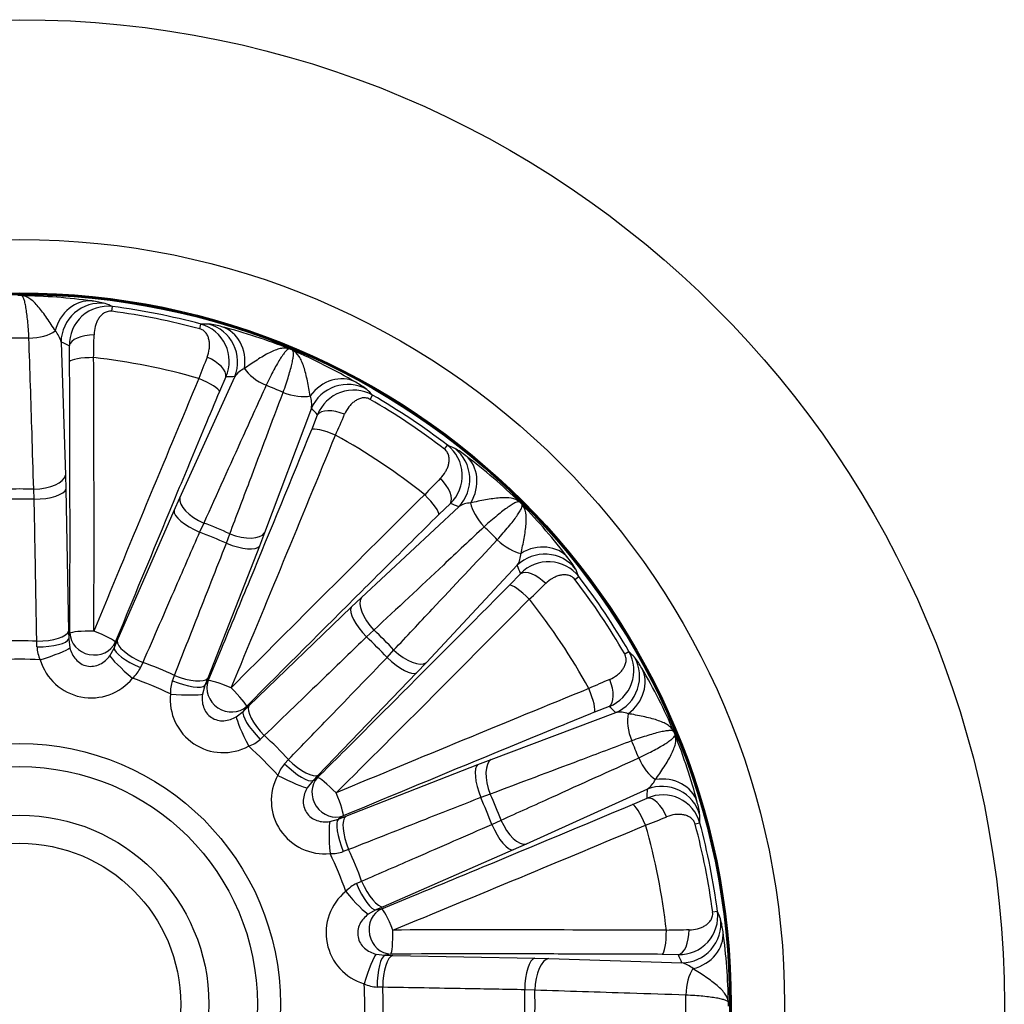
# Model space of a CAD drawing. Header units: millimetres. Extents: x 0 to 1485, y 0 to 1050.
# Tile 11 of 13: x 985 to 1110, y 655 to 780. Entities that reach past the tile are written whole.
import ezdxf

# ---------------------------------------------------------------- set-up
doc = ezdxf.new("R2010")
doc.units = ezdxf.units.MM
doc.header["$LTSCALE"] = 5
doc.layers.add('CAP250G', color=7, linetype='Continuous')
doc.layers.add('Default', color=7, linetype='Continuous')

# ---------------------------------------------------------------- blocks, each defined once
blk = doc.blocks.new('SE2')
at = {"layer": 'CAP250G', "color": 7, "linetype": 'Continuous'}
for p, q in [((996.81, 743.45), (996.89, 744.05)), ((1007.96, 741.23), (1008.12, 741.82)), ((990.36, 739.54), (990.93, 722.66)), ((991.44, 737.06), (991.41, 739.09)), ((1005.44, 719.78), (1012.42, 735.15)), ((1011.28, 735.14), (1010.47, 733.27)), ((1029.59, 732.27), (1029.89, 732.8)), ((1022.14, 731.13), (1016.2, 715.32)), ((1022.18, 728.42), (1022.93, 730.31)), ((1039.04, 725.95), (1039.41, 726.44)), ((990.93, 722.66), (990.98, 720.87)), ((986.95, 719.58), (986.89, 720.86)), ((990.98, 720.87), (991.32, 702.84)), ((1004.71, 718.14), (1005.44, 719.78)), ((1039.78, 719.05), (1038.32, 717.64)), ((997.49, 701.61), (1004.71, 718.14)), ((1028.5, 707.1), (1040.84, 718.64)), ((1008.48, 716.57), (1007.94, 715.41)), ((1011.35, 714), (1011.78, 715.2)), ((1016.2, 715.32), (1015.56, 713.65)), ((1015.56, 713.65), (1008.97, 696.86)), ((1048.27, 711.2), (1036.74, 698.86)), ((1047.28, 708.68), (1048.69, 710.14)), ((1055.59, 709.4), (1056.08, 709.78)), ((1027.2, 705.87), (1028.5, 707.1)), ((1014.21, 693.36), (1027.2, 705.87)), ((991.32, 702.84), (991.33, 701.84)), ((991.33, 701.84), (991.48, 702.58)), ((1030.08, 702.97), (1029.14, 702.11)), ((987.3, 700.84), (987.27, 701.56)), ((991.33, 701.84), (991.48, 700.72)), ((997.1, 700.69), (997.49, 701.61)), ((997.24, 701.43), (997.1, 700.69)), ((996.54, 699.72), (997.1, 700.69)), ((1031.75, 699.5), (1032.61, 700.45)), ((1061.91, 699.95), (1062.44, 700.26)), ((1000.74, 698.88), (1000.44, 698.23)), ((1036.74, 698.86), (1035.5, 697.56)), ((1035.5, 697.56), (1023, 684.57)), ((1004.49, 696.55), (1004.74, 697.22)), ((1008.97, 696.86), (1008.61, 695.93)), ((1008.61, 695.93), (1009.02, 696.55)), ((1008.61, 695.93), (1008.31, 694.84)), ((1012.6, 691.97), (1013.49, 692.66)), ((1013.49, 692.66), (1014.21, 693.36)), ((1013.91, 693.29), (1013.49, 692.66)), ((1044.96, 686.56), (1060.77, 692.5)), ((1059.95, 693.29), (1058.06, 692.55)), ((1016.16, 689.59), (1015.64, 689.1)), ((1018.74, 686), (1019.23, 686.53)), ((1043.28, 685.92), (1044.96, 686.56)), ((1026.49, 679.34), (1043.28, 685.92)), ((1022.3, 683.85), (1021.61, 682.97)), ((1023, 684.57), (1022.3, 683.85)), ((1022.3, 683.85), (1022.92, 684.27)), ((1064.79, 682.78), (1049.41, 675.8)), ((1044.84, 682.15), (1043.63, 681.71)), ((1062.91, 680.84), (1064.77, 681.65)), ((1024.48, 678.67), (1025.56, 678.97)), ((1026.19, 679.39), (1025.56, 678.97)), ((1025.56, 678.97), (1026.49, 679.34)), ((1045.05, 678.3), (1046.21, 678.84)), ((1071.46, 678.48), (1070.87, 678.32)), ((1026.86, 675.11), (1026.18, 674.86)), ((1047.77, 675.07), (1031.25, 667.86)), ((1049.41, 675.8), (1047.77, 675.07)), ((1027.86, 670.81), (1028.51, 671.1)), ((1031.25, 667.86), (1030.33, 667.46)), ((1030.33, 667.46), (1031.07, 667.61)), ((1030.33, 667.46), (1029.35, 666.9)), ((1073.69, 667.25), (1073.08, 667.17)), ((1030.36, 661.84), (1031.48, 661.7)), ((1032.21, 661.84), (1031.48, 661.7)), ((1031.48, 661.7), (1032.48, 661.68)), ((1032.48, 661.68), (1050.51, 661.34)), ((1050.51, 661.34), (1052.3, 661.29)), ((1052.3, 661.29), (1069.18, 660.73)), ((1068.73, 661.77), (1066.69, 661.81)), ((1031.19, 657.63), (1030.48, 657.66)), ((1050.5, 657.26), (1049.22, 657.32))]:
    blk.add_line(p, q, dxfattribs=at)
for radius in [125, 97.1, 90.32, 90.19, 90.1, 33.09, 30.17, 24.01, 20.44]:
    blk.add_circle((985.11, 655.47), radius, dxfattribs=at)
for centre, radius, start, end in [((985.11, 655.47), 89.97, 89.8549, 90.1451), ((984.24, 671.07), 74.37, 82.2246, 89.1604), ((996.29, 739.21), 4.88, 82.905, 181.4173), ((992.98, 733.38), 11.45, 74.9605, 83.3401), ((956.52, 648.27), 103.94, 67.1483, 67.71), ((985.11, 655.47), 89.37, 75.0776, 82.4224), ((985.11, 655.47), 88.75, 75.0776, 82.4224), ((1008.76, 637.85), 103.97, 89.7901, 90.3516), ((1006.81, 737.11), 4.89, 336.1497, 74.528), ((1007.65, 730.47), 11.45, 74.1594, 82.54), ((991.96, 669.81), 74.11, 68.3272, 75.2878), ((985.11, 655.47), 84.58, 89.207, 90.793), ((987.35, 738.88), 3.08, 12.4371, 42.3416), ((869.3, 741.43), 125.25, 358.2339, 359.5562), ((985.11, 655.47), 82.64, 74.0244, 83.4756), ((1124.99, 690.57), 125.25, 157.9438, 159.2661), ((985.11, 655.47), 89.97, 67.3549, 67.6451), ((990.28, 670.21), 74.37, 59.7246, 66.6604), ((1014.95, 733.39), 3.09, 115.1627, 145.0586), ((985.11, 655.47), 84.58, 66.707, 68.293), ((1022.19, 724.44), 11.45, 52.4605, 60.8401), ((1019.1, 731.67), 3.08, 349.9371, 19.8416), ((1027.48, 728.56), 4.88, 60.405, 158.9173), ((955.95, 659.76), 103.94, 44.6483, 45.21), ((985.11, 655.47), 89.37, 52.5776, 59.9224), ((985.11, 655.47), 88.75, 52.5776, 59.9224), ((911.01, 779.2), 125.25, 335.7339, 337.0562), ((985.11, 655.47), 82.64, 51.5244, 60.9756), ((1000.21, 630.14), 103.97, 67.2901, 67.8516), ((1036.41, 722.59), 4.89, 313.6497, 52.028), ((1034.63, 716.13), 11.45, 51.6594, 60.04), ((996.92, 666.09), 74.11, 45.8272, 52.7878), ((1127.78, 634.37), 125.25, 135.4438, 136.7661), ((985.11, 655.47), 65.42, 88.4341, 91.5659), ((985.11, 655.47), 64.14, 88.3504, 91.6496), ((1042.5, 716.04), 3.09, 92.6627, 122.5586), ((985.11, 655.47), 89.97, 44.8549, 45.1451), ((995.53, 667.11), 74.37, 37.2246, 44.1604), ((985.11, 655.47), 65.42, 65.9341, 69.0659), ((985.11, 655.47), 64.14, 65.8504, 69.1496), ((985.11, 655.47), 84.58, 44.207, 45.793), ((1045.67, 712.86), 3.08, 327.4371, 357.3416), ((1052.23, 706.78), 4.88, 37.905, 136.4173), ((1045.77, 705), 11.45, 29.9605, 38.3401), ((959.81, 670.59), 103.94, 22.1483, 22.71), ((964, 798.14), 125.25, 313.2339, 314.5562), ((985.11, 655.47), 88.75, 30.0776, 37.4224), ((985.11, 655.47), 89.37, 30.0776, 37.4224), ((985.11, 655.47), 82.64, 29.0244, 38.4756), ((985.11, 655.47), 65.42, 43.4341, 46.5659), ((985.11, 655.47), 46.14, 87.3095, 92.6905), ((985.11, 655.47), 64.14, 43.3504, 46.6496), ((991.51, 701.03), 4.21, 182.5462, 205.861), ((1058.19, 697.85), 4.89, 291.1497, 29.528), ((989.37, 626.29), 103.97, 44.7901, 45.3516), ((985.11, 655.47), 43.8, 86.5828, 93.4172), ((994.19, 701.12), 6.75, 196.5782, 320.9218), ((985.11, 655.47), 46.14, 64.8095, 70.1905), ((1054.08, 692.56), 11.45, 29.1594, 37.54), ((996.63, 700.01), 4.21, 311.6354, 334.9574), ((1000.09, 660.76), 74.11, 23.3272, 30.2878), ((985.11, 655.47), 43.8, 64.0828, 70.9172), ((1008.45, 695.11), 4.21, 160.0462, 183.361), ((1108.84, 581.38), 125.25, 112.9438, 114.2661), ((1010.96, 694.17), 6.75, 174.0782, 298.4218), ((1061.31, 689.46), 3.09, 70.1627, 100.0586), ((985.11, 655.47), 89.97, 22.3549, 22.6451), ((1012.8, 692.21), 4.21, 289.1354, 312.4574), ((985.11, 655.47), 46.14, 42.3095, 47.6905), ((985.11, 655.47), 84.58, 21.707, 23.293), ((999.19, 662.24), 74.37, 14.7246, 21.6604), ((985.11, 655.47), 43.8, 41.5828, 48.4172), ((1021.85, 683.16), 4.21, 137.5462, 160.861), ((1023.8, 681.33), 6.75, 151.5782, 275.9218), ((1063.02, 685.31), 3.08, 304.9371, 334.8416), ((985.11, 655.47), 64.14, 20.8504, 24.1496), ((985.11, 655.47), 65.42, 20.9341, 24.0659), ((1066.75, 677.18), 4.88, 15.405, 113.9173), ((1060.1, 678.01), 11.45, 7.4605, 15.8401), ((1020.21, 795.35), 125.25, 290.7339, 292.0562), ((967.52, 679.12), 103.94, 359.6483, 0.21), ((985.11, 655.47), 82.64, 6.5244, 15.9756), ((985.11, 655.47), 88.75, 7.5776, 14.9224), ((985.11, 655.47), 89.37, 7.5776, 14.9224), ((985.11, 655.47), 46.14, 19.8095, 25.1905), ((1024.75, 678.82), 4.21, 266.6354, 289.9574), ((985.11, 655.47), 43.8, 19.0828, 25.9172), ((1029.65, 666.99), 4.21, 115.0462, 138.361), ((1030.75, 664.55), 6.75, 129.0782, 253.4218), ((1068.84, 666.66), 4.89, 268.6497, 7.028), ((977.88, 626.88), 103.97, 22.2901, 22.8516), ((1063.02, 663.34), 11.45, 6.6594, 15.04), ((1071.07, 539.66), 125.25, 90.4438, 91.7661), ((1000.97, 654.63), 74.11, 0.8272, 7.7878), ((1068.51, 657.71), 3.09, 47.6627, 77.5586), ((1030.66, 661.87), 4.21, 244.1354, 267.4574), ((985.11, 655.47), 43.8, 356.5828, 3.4172), ((985.11, 655.47), 46.14, 357.3095, 2.6905), ((985.11, 655.47), 64.14, 358.3504, 1.6496), ((985.11, 655.47), 65.42, 358.4341, 1.5659), ((985.11, 655.47), 84.58, 359.207, 0.793), ((985.11, 655.47), 89.97, 359.8549, 0.1451)]:
    blk.add_arc(centre, radius, start, end, dxfattribs=at)
for centre, major_axis, ratio, start_param, end_param in [((993.79, 739.79), (0.73, 4.95), 0.8627, 0.051785, 1.462062), ((995.34, 739.48), (1.97, 4.6), 0.995625, 0.283945, 1.961727), ((1007.8, 737.01), (0.06, -5), 0.995625, 1.179866, 2.857648), ((1009.35, 736.7), (1.21, 4.85), 0.8627, 4.821123, 6.2314), ((986.3, 741.89), (4, 0.13), 0.460747, 4.690578, 5.681012), ((994.39, 739.05), (3, 0.1), 0.46758, 1.502622, 3.043703), ((951.07, 655.86), (96.2, -1.11), 0.953316, 1.149231, 1.161135), ((994.43, 737.02), (3, 0.01), 0.182394, 1.549103, 3.053614), ((955.41, 655.81), (5.19, 448.98), 0.086391, -1.464821, -1.38668), ((1008.51, 736.25), (2.73, -1.24), 0.46758, 0.097889, 1.63897), ((952.62, 655.84), (5.16, 445.99), 0.086391, -1.433402, -1.38668), ((1016.7, 642.81), (-89.3, 35.79), 0.953316, -1.161138, -1.149234), ((1017.07, 735.77), (-3.64, 1.65), 0.460747, 0.602173, 1.592607), ((1025.4, 730.05), (2.57, 4.29), 0.8627, 0.051785, 1.462062), ((1012.67, 644.42), (167.02, 416.79), 0.086391, 1.38668, 1.464821), ((1007.7, 734.38), (2.77, -1.16), 0.182394, 0.087979, 1.592489), ((1026.72, 729.17), (3.58, 3.5), 0.995625, 0.283945, 1.961727), ((1015.26, 643.39), (165.91, 414.01), 0.086391, 1.38668, 1.397853), ((1019.28, 734.85), (-3.74, 1.41), 0.460747, 1.548985, 2.53942), ((953.82, 668.86), (88.45, -37.84), 0.953316, 1.14923, 1.161134), ((1025.67, 729.14), (2.81, -1.05), 0.46758, 1.502622, 3.043703), ((1015.26, 643.39), (165.91, 414.01), 0.086391, 1.397853, 1.418017), ((957.8, 667.15), (176.61, 412.82), 0.086391, -1.464821, -1.38668), ((955.24, 668.25), (175.44, 410.07), 0.086391, -1.433402, -1.38668), ((1024.93, 727.25), (2.78, -1.14), 0.182394, 1.549103, 3.053614), ((1037.27, 722.12), (-1.86, -4.64), 0.995625, 1.179866, 2.857648), ((1038.59, 721.24), (2.98, 4.02), 0.8627, 4.821123, 6.2314), ((986.94, 722.71), (4, 0.13), 0.460483, 4.68438, 6.185707), ((1037.64, 721.14), (2.05, -2.19), 0.46758, 0.097889, 1.63897), ((986.99, 720.92), (4, 0.08), 0.332979, 4.696444, 6.191437), ((1015.26, 643.39), (165.91, 414.01), 0.086391, 1.418017, 1.464821), ((1006.34, 634.72), (313.81, 321.15), 0.086391, 1.38668, 1.464821), ((1036.18, 719.73), (2.11, -2.13), 0.182394, 0.087979, 1.592489), ((1009.14, 718.29), (-3.64, 1.65), 0.460483, 0.097478, 1.598806), ((1009.45, 631.68), (-68.81, 67.24), 0.953316, -1.161138, -1.149234), ((1045.37, 717.42), (2.73, -2.92), 0.460747, 3.743766, 4.7342), ((1008.41, 716.66), (-3.67, 1.6), 0.332979, 0.091748, 1.586742), ((1008.34, 632.77), (311.72, 319.01), 0.086391, 1.38668, 1.397853), ((952.62, 655.84), (5.16, 445.99), 0.086391, -1.454891, -1.433402), ((1012.54, 716.89), (-3.74, 1.41), 0.460483, 1.542787, 3.044115), ((1011.89, 715.21), (-3.72, 1.46), 0.332979, 1.554851, 3.049844), ((1008.34, 632.77), (311.72, 319.01), 0.086391, 1.397853, 1.418017), ((1047.06, 715.73), (-2.92, 2.73), 0.460747, 1.548985, 2.53942), ((1050.87, 708.95), (4.02, 2.98), 0.8627, 0.051785, 1.462062), ((1051.75, 707.64), (4.64, 1.86), 0.995625, 0.283945, 1.961727), ((961.32, 679.81), (67.24, -68.81), 0.953315, 1.149236, 1.16114), ((1050.78, 708), (2.19, -2.05), 0.46758, 1.502622, 3.043703), ((955.24, 668.25), (175.44, 410.07), 0.086391, -1.454891, -1.433402), ((1049.37, 706.54), (2.13, -2.11), 0.182394, 1.549103, 3.053614), ((1008.34, 632.77), (311.72, 319.01), 0.086391, 1.418017, 1.464821), ((962.4, 678.7), (319.01, 311.72), 0.086391, -1.433402, -1.38668), ((952.62, 655.84), (5.16, 445.99), 0.086391, -1.464821, -1.454891), ((964.35, 676.71), (321.15, 313.81), 0.086391, -1.464821, -1.38668), ((1031.35, 704.31), (2.73, -2.92), 0.460483, 3.239071, 4.740398), ((1030.05, 703.08), (2.77, -2.88), 0.332979, 3.233341, 4.728334), ((987.33, 702.89), (4, 0.08), 0.332673, 4.690407, 6.191448), ((994.47, 702.54), (-3, 0.01), 0.105382, 4.69169, 6.196201), ((994.47, 702.54), (2.94, -0.59), 0.904343, 3.345414, 6.079364), ((994.47, 702.54), (2.77, -1.14), 0.105382, 0.086985, 1.591495), ((987.35, 701.89), (4, 0.05), 0.261557, 4.696615, 6.193558), ((1001.19, 700.13), (-3.67, 1.6), 0.332673, 0.091738, 1.592778), ((987.74, 699.59), (3.8, 1.24), 0.092627, 4.675876, 6.063016), ((1000.8, 699.21), (-3.68, 1.57), 0.261557, 0.089627, 1.58657), ((955.24, 668.25), (175.44, 410.07), 0.086391, -1.464821, -1.454891), ((1033.95, 701.71), (-2.92, 2.73), 0.460483, 1.542787, 3.044115), ((999.56, 697.24), (-3.04, 2.6), 0.092627, 0.22017, 1.607309), ((1032.72, 700.41), (-2.88, 2.77), 0.332979, 1.554851, 3.049844), ((1058.81, 697.08), (-3.5, -3.58), 0.995625, 1.179866, 2.857648), ((1059.68, 695.76), (4.29, 2.57), 0.8627, 4.821123, 6.2314), ((1004.94, 697.5), (-3.71, 1.49), 0.261557, 1.555023, 3.051966), ((1005.31, 698.43), (-3.72, 1.46), 0.332673, 1.548815, 3.049855), ((1011.77, 695.38), (2.49, -1.67), 0.904343, 3.345414, 6.079364), ((1011.77, 695.38), (-2.77, 1.15), 0.105382, 4.69169, 6.196201), ((1058.77, 696.04), (1.05, -2.81), 0.46758, 0.097889, 1.63897), ((1011.77, 695.38), (2.13, -2.12), 0.105382, 0.086985, 1.591495), ((996.79, 628.17), (412.82, 176.61), 0.086391, 1.38668, 1.464821), ((1056.88, 695.3), (1.14, -2.78), 0.182394, 0.087979, 1.592489), ((1004.42, 695.22), (-3.99, 0.31), 0.092627, 1.534284, 2.921423), ((962.4, 678.7), (319.01, 311.72), 0.086391, -1.454891, -1.433402), ((1016.34, 689.88), (2.79, -2.86), 0.261557, 3.23122, 4.728163), ((1017.06, 690.57), (2.77, -2.88), 0.332673, 3.23333, 4.734371), ((997.88, 625.6), (410.07, 175.44), 0.086391, 1.38668, 1.397853), ((998.49, 624.18), (-37.84, 88.45), 0.953316, -1.161138, -1.149234), ((1014.44, 688.53), (1.81, -3.57), 0.092627, 3.361762, 4.748902), ((1064.49, 689.65), (1.41, -3.74), 0.460747, 3.743766, 4.7342), ((997.88, 625.6), (410.07, 175.44), 0.086391, 1.397853, 1.418017), ((1020.21, 687.42), (-2.88, 2.77), 0.332673, 1.548815, 3.049855), ((962.4, 678.7), (319.01, 311.72), 0.086391, -1.464821, -1.454891), ((997.88, 625.6), (410.07, 175.44), 0.086391, 1.418017, 1.464821), ((1046.52, 682.9), (1.41, -3.74), 0.460483, 3.239071, 4.740398), ((1065.4, 687.44), (-1.65, 3.64), 0.460747, 1.548985, 2.53942), ((1019.51, 686.71), (-2.86, 2.79), 0.261557, 1.555023, 3.051966), ((1044.85, 682.26), (1.46, -3.72), 0.332979, 3.233341, 4.728334), ((1018.17, 684.8), (-3.57, 1.81), 0.092627, 1.534284, 2.921423), ((1025.01, 682.13), (1.67, -2.49), 0.904343, 3.345414, 6.079364), ((1025.01, 682.13), (-2.12, 2.13), 0.105382, 4.69169, 6.196201), ((1066.33, 679.71), (4.85, 1.21), 0.8627, 0.051785, 1.462062), ((972.45, 687.06), (35.79, -89.3), 0.953316, 1.149233, 1.161137), ((1066.64, 678.16), (5, -0.06), 0.995625, 0.283945, 1.961727), ((1025.01, 682.13), (1.15, -2.77), 0.105382, 0.086985, 1.591495), ((1065.88, 678.87), (-1.24, 2.73), 0.46758, 4.644215, 6.185296), ((973.02, 685.62), (414.01, 165.91), 0.086391, -1.433402, -1.38668), ((1064.02, 678.06), (1.16, -2.77), 0.182394, 1.549103, 3.053614), ((1027.13, 675.31), (1.49, -3.71), 0.261557, 3.23122, 4.728163), ((1028.06, 675.67), (1.46, -3.72), 0.332673, 3.23333, 4.734371), ((1047.93, 679.5), (-1.65, 3.64), 0.460483, 1.542787, 3.044115), ((1024.86, 674.79), (0.31, -3.99), 0.092627, 3.361762, 4.748902), ((974.06, 683.03), (416.79, 167.02), 0.086391, -1.464821, -1.38668), ((1046.29, 678.77), (-1.6, 3.67), 0.332979, 1.554851, 3.049844), ((973.02, 685.62), (414.01, 165.91), 0.086391, -1.454891, -1.433402), ((1028.85, 671.16), (-1.57, 3.68), 0.261557, 1.555023, 3.051966), ((1029.77, 671.56), (-1.6, 3.67), 0.332673, 1.548815, 3.049855), ((1026.87, 669.92), (-2.6, 3.04), 0.092627, 1.534284, 2.921423), ((973.02, 685.62), (414.01, 165.91), 0.086391, -1.464821, -1.454891), ((1032.18, 664.83), (0.59, -2.94), 0.904343, 3.345414, 6.079364), ((1032.18, 664.83), (1.14, -2.77), 0.105382, 1.550097, 3.054608), ((1069.12, 665.71), (-4.6, -1.97), 0.995625, 1.179866, 2.857648), ((1032.18, 664.83), (-0.01, 3), 0.105382, 3.228577, 4.733088), ((985.45, 625.78), (448.98, 5.19), 0.086391, 1.38668, 1.464821), ((1066.66, 664.8), (0.01, 3), 0.182394, 3.229571, 4.734082), ((1068.69, 664.76), (-0.1, -3), 0.46758, 0.097889, 1.63897), ((1069.43, 664.16), (4.95, 0.73), 0.8627, 4.821123, 6.2314), ((1029.22, 658.1), (-1.24, -3.8), 0.092627, 3.361762, 4.748902), ((1031.52, 657.71), (-0.05, -4), 0.261557, 3.23122, 4.728163), ((1032.52, 657.7), (-0.08, -4), 0.332673, 3.23333, 4.734371), ((985.48, 622.99), (445.99, 5.16), 0.086391, 1.418017, 1.464821), ((1050.55, 657.35), (-0.08, -4), 0.332979, 3.233341, 4.728334), ((1052.34, 657.31), (-0.13, -4), 0.460483, 3.239071, 4.740398), ((985.48, 622.99), (445.99, 5.16), 0.086391, 1.397853, 1.418017), ((985.48, 622.99), (445.99, 5.16), 0.086391, 1.38668, 1.397853), ((985.5, 621.44), (-1.11, 96.2), 0.953316, -1.161135, -1.149231), ((1071.52, 656.67), (-0.13, -4), 0.460747, 3.743766, 4.7342)]:
    blk.add_ellipse(centre, major_axis=major_axis, ratio=ratio, start_param=start_param, end_param=end_param, dxfattribs=at)
for points, knots in [([(986.28, 740.04), (986.24, 740.84), (986.18, 741.57), (986.09, 742.55), (986.05, 742.86), (985.98, 743.42), (985.94, 743.68), (985.86, 744.15), (985.82, 744.36), (985.73, 744.73), (985.68, 744.89), (985.58, 745.14), (985.54, 745.24), (985.44, 745.38), (985.39, 745.43), (985.33, 745.44)], [0, 0, 0, 0, 0.25, 0.25, 0.375, 0.375, 0.5, 0.5, 0.625, 0.625, 0.75, 0.75, 0.875, 0.875, 1, 1, 1, 1]), ([(989.63, 740.96), (989.47, 741.22), (989.29, 741.49), (988.93, 742.04), (988.75, 742.31), (988.38, 742.84), (988.2, 743.1), (987.83, 743.58), (987.65, 743.81), (987.11, 744.44), (986.76, 744.79), (986.05, 745.27), (985.69, 745.41), (985.33, 745.44)], [0, 0, 0, 0, 0.125, 0.125, 0.25, 0.25, 0.375, 0.375, 0.5, 0.5, 0.75, 0.75, 1, 1, 1, 1]), ([(996.81, 743.45), (996.7, 743.46), (996.6, 743.46), (996.39, 743.45), (996.29, 743.42), (996.02, 743.34), (995.87, 743.26), (995.59, 743.07), (995.47, 742.96), (995.26, 742.71), (995.16, 742.58), (995, 742.31), (994.92, 742.16), (994.79, 741.85), (994.74, 741.69), (994.6, 741.19), (994.55, 740.84), (994.55, 740.46)], [0, 0, 0, 0, 0.0625, 0.0625, 0.125, 0.125, 0.25, 0.25, 0.375, 0.375, 0.5, 0.5, 0.625, 0.625, 0.75, 0.75, 1, 1, 1, 1]), ([(986.89, 720.86), (986.82, 723.23), (986.74, 725.6), (986.67, 727.96), (986.54, 731.99), (986.41, 736.02), (986.28, 740.04)], [0, 0, 0, 0, 0.370027, 0.370027, 0.370027, 1, 1, 1, 1]), ([(1008.9, 737.61), (1009.04, 737.95), (1009.13, 738.3), (1009.2, 738.81), (1009.21, 738.98), (1009.21, 739.32), (1009.2, 739.48), (1009.15, 739.8), (1009.11, 739.96), (1009.01, 740.26), (1008.94, 740.41), (1008.76, 740.7), (1008.65, 740.83), (1008.43, 741.01), (1008.35, 741.07), (1008.16, 741.16), (1008.06, 741.2), (1007.96, 741.23)], [0, 0, 0, 0, 0.25, 0.25, 0.375, 0.375, 0.5, 0.5, 0.625, 0.625, 0.75, 0.75, 0.875, 0.875, 0.9375, 0.9375, 1, 1, 1, 1]), ([(1019.32, 738.68), (1019.16, 738.73), (1018.97, 738.76), (1018.59, 738.77), (1018.39, 738.75), (1017.76, 738.62), (1017.3, 738.44), (1016.56, 738.06), (1016.3, 737.92), (1015.78, 737.61), (1015.51, 737.44), (1014.97, 737.09), (1014.7, 736.91), (1014.16, 736.55), (1013.89, 736.36), (1013.64, 736.18)], [0, 0, 0, 0, 0.125, 0.125, 0.25, 0.25, 0.5, 0.5, 0.625, 0.625, 0.75, 0.75, 0.875, 0.875, 1, 1, 1, 1]), ([(1019.32, 738.68), (1019.27, 738.68), (1019.21, 738.67), (1019.06, 738.57), (1018.98, 738.5), (1018.79, 738.3), (1018.69, 738.17), (1018.47, 737.87), (1018.35, 737.69), (1018.09, 737.29), (1017.96, 737.06), (1017.67, 736.57), (1017.52, 736.29), (1017.06, 735.43), (1016.73, 734.78), (1016.39, 734.05)], [0, 0, 0, 0, 0.125, 0.125, 0.25, 0.25, 0.375, 0.375, 0.5, 0.5, 0.625, 0.625, 0.75, 0.75, 1, 1, 1, 1]), ([(1018.55, 733.16), (1018.82, 733.91), (1019.05, 734.6), (1019.34, 735.54), (1019.42, 735.84), (1019.57, 736.39), (1019.64, 736.65), (1019.74, 737.11), (1019.78, 737.32), (1019.84, 737.7), (1019.86, 737.86), (1019.86, 738.13), (1019.86, 738.24), (1019.82, 738.41), (1019.79, 738.47), (1019.75, 738.5)], [0, 0, 0, 0, 0.25, 0.25, 0.375, 0.375, 0.5, 0.5, 0.625, 0.625, 0.75, 0.75, 0.875, 0.875, 1, 1, 1, 1]), ([(1022, 732.72), (1021.95, 733.02), (1021.89, 733.34), (1021.77, 733.98), (1021.7, 734.31), (1021.57, 734.93), (1021.5, 735.24), (1021.35, 735.83), (1021.27, 736.11), (1021.01, 736.9), (1020.81, 737.35), (1020.34, 738.08), (1020.06, 738.34), (1019.75, 738.5)], [0, 0, 0, 0, 0.125, 0.125, 0.25, 0.25, 0.375, 0.375, 0.5, 0.5, 0.75, 0.75, 1, 1, 1, 1]), ([(1016.39, 734.05), (1015.41, 731.9), (1014.44, 729.74), (1013.46, 727.59), (1011.8, 723.91), (1010.14, 720.24), (1008.48, 716.57)], [0, 0, 0, 0, 0.370027, 0.370027, 0.370027, 1, 1, 1, 1]), ([(1011.78, 715.2), (1012.62, 717.42), (1013.45, 719.63), (1014.29, 721.85), (1015.71, 725.62), (1017.13, 729.39), (1018.55, 733.16)], [0, 0, 0, 0, 0.370027, 0.370027, 0.370027, 1, 1, 1, 1]), ([(1029.59, 732.27), (1029.49, 732.33), (1029.4, 732.37), (1029.2, 732.43), (1029.1, 732.45), (1028.82, 732.48), (1028.64, 732.46), (1028.32, 732.39), (1028.16, 732.33), (1027.87, 732.19), (1027.74, 732.1), (1027.47, 731.91), (1027.35, 731.81), (1027.11, 731.57), (1027, 731.44), (1026.69, 731.03), (1026.5, 730.72), (1026.36, 730.38)], [0, 0, 0, 0, 0.0625, 0.0625, 0.125, 0.125, 0.25, 0.25, 0.375, 0.375, 0.5, 0.5, 0.625, 0.625, 0.75, 0.75, 1, 1, 1, 1]), ([(1038.52, 722.25), (1038.79, 722.51), (1039, 722.8), (1039.26, 723.25), (1039.34, 723.4), (1039.46, 723.71), (1039.52, 723.86), (1039.59, 724.18), (1039.62, 724.34), (1039.64, 724.66), (1039.63, 724.82), (1039.57, 725.16), (1039.52, 725.32), (1039.39, 725.57), (1039.33, 725.66), (1039.2, 725.81), (1039.13, 725.89), (1039.04, 725.95)], [0, 0, 0, 0, 0.25, 0.25, 0.375, 0.375, 0.5, 0.5, 0.625, 0.625, 0.75, 0.75, 0.875, 0.875, 0.9375, 0.9375, 1, 1, 1, 1]), ([(987.27, 701.56), (987.23, 704.07), (987.18, 706.58), (987.14, 709.1), (987.08, 712.59), (987.02, 716.09), (986.95, 719.58)], [0, 0, 0, 0, 0.418378, 0.418378, 0.418378, 1, 1, 1, 1]), ([(1048.56, 719.25), (1048.43, 719.36), (1048.27, 719.46), (1047.92, 719.62), (1047.73, 719.67), (1047.09, 719.79), (1046.6, 719.8), (1045.77, 719.74), (1045.48, 719.7), (1044.88, 719.62), (1044.57, 719.57), (1043.94, 719.45), (1043.61, 719.39), (1042.97, 719.26), (1042.66, 719.19), (1042.35, 719.12)], [0, 0, 0, 0, 0.125, 0.125, 0.25, 0.25, 0.5, 0.5, 0.625, 0.625, 0.75, 0.75, 0.875, 0.875, 1, 1, 1, 1]), ([(1048.56, 719.25), (1048.52, 719.28), (1048.45, 719.28), (1048.28, 719.25), (1048.18, 719.22), (1047.93, 719.1), (1047.78, 719.03), (1047.46, 718.83), (1047.28, 718.71), (1046.89, 718.44), (1046.68, 718.28), (1046.23, 717.93), (1045.98, 717.74), (1045.22, 717.11), (1044.67, 716.64), (1044.08, 716.1)], [0, 0, 0, 0, 0.125, 0.125, 0.25, 0.25, 0.375, 0.375, 0.5, 0.5, 0.625, 0.625, 0.75, 0.75, 1, 1, 1, 1]), ([(1045.74, 714.44), (1046.27, 715.04), (1046.75, 715.59), (1047.37, 716.35), (1047.57, 716.59), (1047.92, 717.04), (1048.07, 717.26), (1048.35, 717.64), (1048.46, 717.82), (1048.66, 718.15), (1048.74, 718.29), (1048.85, 718.54), (1048.89, 718.64), (1048.92, 718.81), (1048.91, 718.88), (1048.88, 718.92)], [0, 0, 0, 0, 0.25, 0.25, 0.375, 0.375, 0.5, 0.5, 0.625, 0.625, 0.75, 0.75, 0.875, 0.875, 1, 1, 1, 1]), ([(1048.75, 712.72), (1048.82, 713.02), (1048.89, 713.34), (1049.02, 713.98), (1049.09, 714.3), (1049.2, 714.93), (1049.25, 715.24), (1049.34, 715.85), (1049.37, 716.14), (1049.44, 716.97), (1049.43, 717.46), (1049.27, 718.3), (1049.12, 718.66), (1048.88, 718.92)], [0, 0, 0, 0, 0.125, 0.125, 0.25, 0.25, 0.375, 0.375, 0.5, 0.5, 0.75, 0.75, 1, 1, 1, 1]), ([(1007.94, 715.41), (1006.93, 713.1), (1005.93, 710.8), (1004.92, 708.49), (1003.53, 705.29), (1002.13, 702.08), (1000.74, 698.88)], [0, 0, 0, 0, 0.418378, 0.418378, 0.418378, 1, 1, 1, 1]), ([(1044.08, 716.1), (1042.35, 714.48), (1040.63, 712.86), (1038.9, 711.24), (1035.96, 708.49), (1033.02, 705.73), (1030.08, 702.97)], [0, 0, 0, 0, 0.370027, 0.370027, 0.370027, 1, 1, 1, 1]), ([(1004.74, 697.22), (1005.67, 699.56), (1006.59, 701.9), (1007.51, 704.24), (1008.79, 707.49), (1010.07, 710.74), (1011.35, 714)], [0, 0, 0, 0, 0.418378, 0.418378, 0.418378, 1, 1, 1, 1]), ([(1032.61, 700.45), (1034.23, 702.17), (1035.85, 703.9), (1037.47, 705.63), (1040.23, 708.56), (1042.98, 711.5), (1045.74, 714.44)], [0, 0, 0, 0, 0.370027, 0.370027, 0.370027, 1, 1, 1, 1]), ([(1055.59, 709.4), (1055.53, 709.49), (1055.45, 709.56), (1055.29, 709.7), (1055.21, 709.75), (1054.96, 709.89), (1054.79, 709.94), (1054.46, 709.99), (1054.3, 710), (1053.98, 709.98), (1053.82, 709.96), (1053.5, 709.88), (1053.35, 709.83), (1053.04, 709.7), (1052.88, 709.63), (1052.44, 709.37), (1052.15, 709.15), (1051.88, 708.89)], [0, 0, 0, 0, 0.0625, 0.0625, 0.125, 0.125, 0.25, 0.25, 0.375, 0.375, 0.5, 0.5, 0.625, 0.625, 0.75, 0.75, 1, 1, 1, 1]), ([(1029.14, 702.11), (1027.33, 700.37), (1025.52, 698.62), (1023.71, 696.87), (1021.19, 694.45), (1018.68, 692.02), (1016.16, 689.59)], [0, 0, 0, 0, 0.418378, 0.418378, 0.418378, 1, 1, 1, 1]), ([(991.48, 700.72), (991.61, 700.19), (991.86, 699.68), (992.59, 698.85), (993.09, 698.53), (994.2, 698.31), (994.78, 698.41), (995.79, 698.89), (996.21, 699.27), (996.54, 699.72)], [0, 0, 0, 0, 0.25, 0.25, 0.5, 0.5, 0.75, 0.75, 1, 1, 1, 1]), ([(1019.23, 686.53), (1020.97, 688.33), (1022.72, 690.14), (1024.47, 691.95), (1026.89, 694.47), (1029.32, 696.98), (1031.75, 699.5)], [0, 0, 0, 0, 0.418378, 0.418378, 0.418378, 1, 1, 1, 1]), ([(1060.01, 696.72), (1060.36, 696.87), (1060.67, 697.05), (1061.08, 697.36), (1061.21, 697.48), (1061.44, 697.71), (1061.55, 697.84), (1061.74, 698.1), (1061.82, 698.24), (1061.97, 698.53), (1062.02, 698.68), (1062.1, 699.01), (1062.11, 699.18), (1062.08, 699.47), (1062.07, 699.56), (1062, 699.76), (1061.96, 699.86), (1061.91, 699.95)], [0, 0, 0, 0, 0.25, 0.25, 0.375, 0.375, 0.5, 0.5, 0.625, 0.625, 0.75, 0.75, 0.875, 0.875, 0.9375, 0.9375, 1, 1, 1, 1]), ([(1008.31, 694.84), (1008.23, 694.29), (1008.26, 693.73), (1008.62, 692.68), (1008.97, 692.2), (1009.91, 691.57), (1010.48, 691.44), (1011.59, 691.5), (1012.13, 691.69), (1012.6, 691.97)], [0, 0, 0, 0, 0.25, 0.25, 0.5, 0.5, 0.75, 0.75, 1, 1, 1, 1]), ([(1068.14, 690.11), (1068.06, 690.27), (1067.95, 690.42), (1067.69, 690.69), (1067.53, 690.82), (1066.99, 691.17), (1066.54, 691.37), (1065.75, 691.63), (1065.47, 691.71), (1064.88, 691.86), (1064.57, 691.93), (1063.94, 692.07), (1063.62, 692.13), (1062.98, 692.26), (1062.66, 692.31), (1062.35, 692.36)], [0, 0, 0, 0, 0.125, 0.125, 0.25, 0.25, 0.5, 0.5, 0.625, 0.625, 0.75, 0.75, 0.875, 0.875, 1, 1, 1, 1]), ([(1068.14, 690.11), (1068.11, 690.15), (1068.05, 690.18), (1067.88, 690.22), (1067.77, 690.23), (1067.5, 690.22), (1067.34, 690.2), (1066.96, 690.14), (1066.75, 690.1), (1066.29, 690), (1066.03, 689.94), (1065.48, 689.79), (1065.18, 689.7), (1064.24, 689.41), (1063.55, 689.18), (1062.79, 688.92)], [0, 0, 0, 0, 0.125, 0.125, 0.25, 0.25, 0.375, 0.375, 0.5, 0.5, 0.625, 0.625, 0.75, 0.75, 1, 1, 1, 1]), ([(1062.79, 688.92), (1060.58, 688.08), (1058.37, 687.25), (1056.15, 686.41), (1052.38, 684.99), (1048.61, 683.57), (1044.84, 682.15)], [0, 0, 0, 0, 0.370027, 0.370027, 0.370027, 1, 1, 1, 1]), ([(1063.69, 686.75), (1064.41, 687.1), (1065.06, 687.42), (1065.93, 687.88), (1066.2, 688.04), (1066.7, 688.32), (1066.92, 688.46), (1067.33, 688.71), (1067.5, 688.83), (1067.81, 689.06), (1067.94, 689.16), (1068.14, 689.34), (1068.21, 689.43), (1068.3, 689.57), (1068.32, 689.64), (1068.31, 689.69)], [0, 0, 0, 0, 0.25, 0.25, 0.375, 0.375, 0.5, 0.5, 0.625, 0.625, 0.75, 0.75, 0.875, 0.875, 1, 1, 1, 1]), ([(1065.82, 684), (1066, 684.26), (1066.18, 684.52), (1066.55, 685.06), (1066.73, 685.34), (1067.08, 685.88), (1067.25, 686.14), (1067.56, 686.67), (1067.7, 686.92), (1068.07, 687.67), (1068.26, 688.12), (1068.43, 688.97), (1068.42, 689.35), (1068.31, 689.69)], [0, 0, 0, 0, 0.125, 0.125, 0.25, 0.25, 0.375, 0.375, 0.5, 0.5, 0.75, 0.75, 1, 1, 1, 1]), ([(1046.21, 678.84), (1048.36, 679.82), (1050.52, 680.79), (1052.68, 681.77), (1056.35, 683.43), (1060.02, 685.09), (1063.69, 686.75)], [0, 0, 0, 0, 0.370027, 0.370027, 0.370027, 1, 1, 1, 1]), ([(1021.61, 682.97), (1021.33, 682.49), (1021.14, 681.96), (1021.07, 680.85), (1021.21, 680.27), (1021.83, 679.33), (1022.31, 678.99), (1023.36, 678.62), (1023.93, 678.59), (1024.48, 678.67)], [0, 0, 0, 0, 0.25, 0.25, 0.5, 0.5, 0.75, 0.75, 1, 1, 1, 1]), ([(1043.63, 681.71), (1041.29, 680.79), (1038.95, 679.87), (1036.61, 678.95), (1033.36, 677.67), (1030.11, 676.39), (1026.86, 675.11)], [0, 0, 0, 0, 0.418378, 0.418378, 0.418378, 1, 1, 1, 1]), ([(1070.87, 678.32), (1070.84, 678.43), (1070.8, 678.53), (1070.7, 678.71), (1070.65, 678.79), (1070.47, 679.01), (1070.33, 679.12), (1070.05, 679.3), (1069.9, 679.37), (1069.6, 679.48), (1069.44, 679.51), (1069.12, 679.56), (1068.95, 679.58), (1068.62, 679.58), (1068.45, 679.57), (1067.94, 679.5), (1067.59, 679.41), (1067.24, 679.27)], [0, 0, 0, 0, 0.0625, 0.0625, 0.125, 0.125, 0.25, 0.25, 0.375, 0.375, 0.5, 0.5, 0.625, 0.625, 0.75, 0.75, 1, 1, 1, 1]), ([(1028.51, 671.1), (1030.82, 672.11), (1033.13, 673.11), (1035.43, 674.11), (1038.64, 675.51), (1041.84, 676.9), (1045.05, 678.3)], [0, 0, 0, 0, 0.418378, 0.418378, 0.418378, 1, 1, 1, 1]), ([(1029.35, 666.9), (1028.91, 666.57), (1028.53, 666.15), (1028.05, 665.16), (1027.95, 664.57), (1028.17, 663.46), (1028.48, 662.96), (1029.31, 662.22), (1029.82, 661.97), (1030.36, 661.84)], [0, 0, 0, 0, 0.25, 0.25, 0.5, 0.5, 0.75, 0.75, 1, 1, 1, 1]), ([(1070.1, 664.91), (1070.47, 664.92), (1070.83, 664.97), (1071.33, 665.1), (1071.49, 665.16), (1071.8, 665.28), (1071.94, 665.36), (1072.22, 665.53), (1072.35, 665.62), (1072.59, 665.84), (1072.7, 665.95), (1072.9, 666.23), (1072.98, 666.38), (1073.06, 666.66), (1073.08, 666.75), (1073.1, 666.96), (1073.1, 667.07), (1073.08, 667.17)], [0, 0, 0, 0, 0.25, 0.25, 0.375, 0.375, 0.5, 0.5, 0.625, 0.625, 0.75, 0.75, 0.875, 0.875, 0.9375, 0.9375, 1, 1, 1, 1]), ([(1075.07, 655.7), (1075.06, 655.87), (1075.02, 656.05), (1074.88, 656.41), (1074.79, 656.59), (1074.42, 657.12), (1074.08, 657.47), (1073.45, 658.02), (1073.22, 658.2), (1072.73, 658.56), (1072.48, 658.75), (1071.95, 659.11), (1071.67, 659.29), (1071.13, 659.65), (1070.86, 659.83), (1070.59, 659.99)], [0, 0, 0, 0, 0.125, 0.125, 0.25, 0.25, 0.5, 0.5, 0.625, 0.625, 0.75, 0.75, 0.875, 0.875, 1, 1, 1, 1]), ([(1049.22, 657.32), (1046.71, 657.36), (1044.19, 657.41), (1041.68, 657.45), (1038.18, 657.51), (1034.69, 657.57), (1031.19, 657.63)], [0, 0, 0, 0, 0.418378, 0.418378, 0.418378, 1, 1, 1, 1]), ([(1069.68, 656.64), (1067.32, 656.72), (1064.95, 656.79), (1062.58, 656.87), (1058.56, 657), (1054.53, 657.13), (1050.5, 657.26)], [0, 0, 0, 0, 0.370027, 0.370027, 0.370027, 1, 1, 1, 1]), ([(1075.07, 655.7), (1075.06, 655.75), (1075.02, 655.8), (1074.88, 655.9), (1074.78, 655.95), (1074.52, 656.04), (1074.37, 656.09), (1074, 656.18), (1073.79, 656.22), (1073.32, 656.3), (1073.06, 656.34), (1072.49, 656.42), (1072.18, 656.45), (1071.2, 656.55), (1070.48, 656.6), (1069.68, 656.64)], [0, 0, 0, 0, 0.125, 0.125, 0.25, 0.25, 0.375, 0.375, 0.5, 0.5, 0.625, 0.625, 0.75, 0.75, 1, 1, 1, 1])]:
    blk.add_open_spline(points, degree=3, knots=knots, dxfattribs=at)

msp = doc.modelspace()

# ---------------------------------------------------------------- block references
at = {"layer": 'Default'}
msp.add_blockref('SE2', (0, 0), dxfattribs=at)

doc.saveas('drawing.dxf')
